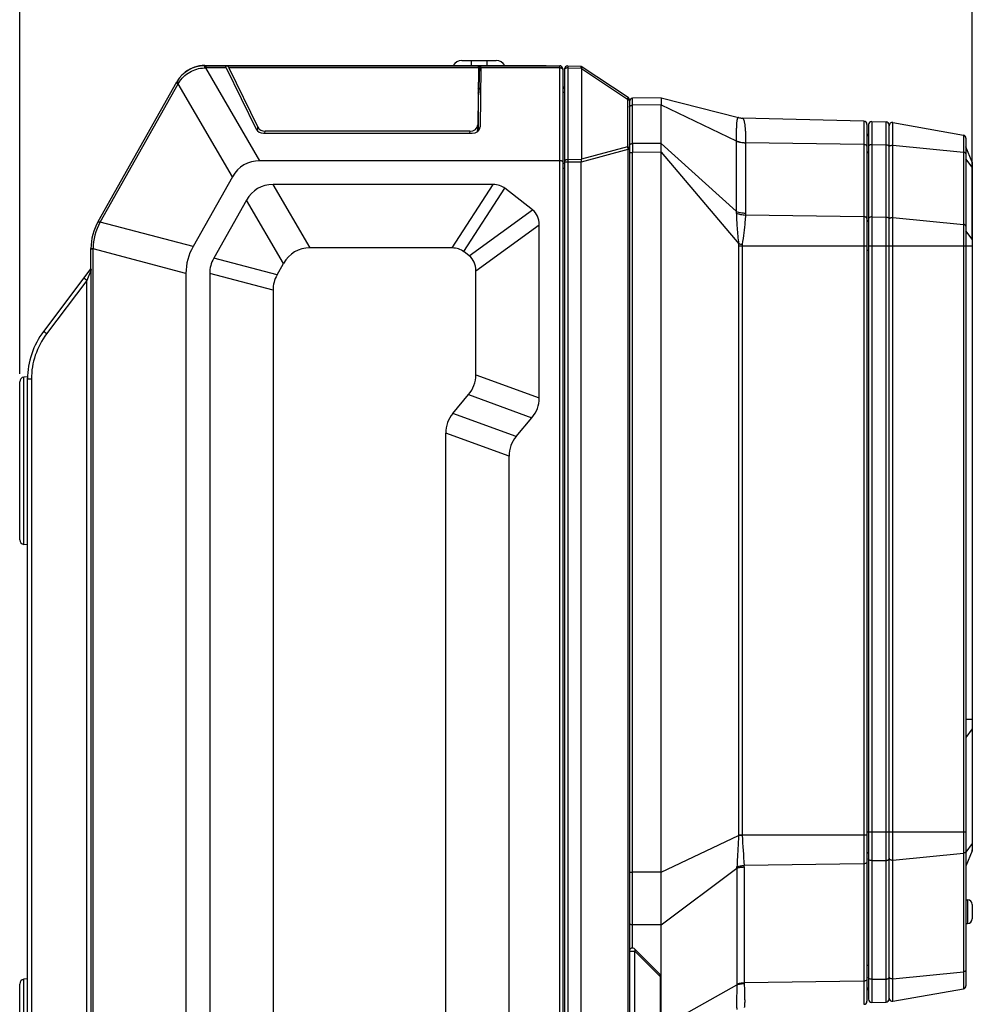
# Model space of a CAD drawing. Header units: millimetres. Extents: x 64 to 503, y 53 to 355.
# Tile 11 of 23: x 251 to 311, y 190 to 252. Entities that reach past the tile are written whole.
import ezdxf
from ezdxf.enums import TextEntityAlignment as Align

# ---------------------------------------------------------------- set-up
doc = ezdxf.new("R2010")
doc.units = ezdxf.units.MM
doc.header["$LTSCALE"] = 32.67
doc.layers.get('0').update_dxf_attribs({"linetype": 'CONTINUOUS'})
doc.layers.add('00_COMPONENTS', color=7, linetype='CONTINUOUS')
doc.layers.add('51__DRAFT_DIMS', color=7, linetype='CONTINUOUS')
doc.styles.get("Standard").update_dxf_attribs({"font": 'simfang.ttf'})
doc.dimstyles.new('DIMSTYLE_2', dxfattribs={"dimtxt": 3, "dimasz": 3, "dimexe": 2.5, "dimexo": 0.5, "dimgap": 0.75, "dimtad": 1, "dimdec": 1, "dimdsep": 46, "dimtxsty": 'STANDARD', "dimblk": '_FILLED', "dimblk1": '_FILLED', "dimblk2": '_FILLED', "dimcen": 0.09, "dimclrt": 3, "dimazin": 2, "dimtp": 0.3, "dimtm": 0.3, "dimtfac": 1, "dimtdec": 1, "dimtofl": 0, "dimtmove": 0, "dimatfit": 3, "dimldrblk": '_FILLED', "dimfxl": 1, "dimtolj": 1, "dimarcsym": 0})

# ---------------------------------------------------------------- blocks, each defined once
blk = doc.blocks.new('_FILLED')
at = {"color": 0, "linetype": 'ByBlock'}
blk.add_solid([(0, 0), (-1, 0.167), (-1, -0.167)], dxfattribs=at)
blk = doc.blocks.new('*D3')
at = {"layer": '51__DRAFT_DIMS', "color": 4, "transparency": 16777216}
for p, q in [((250.856, 229.459), (250.856, 266.991)), ((311.006, 238.033), (311.006, 266.991)), ((250.856, 264.491), (280.931, 264.491)), ((311.006, 264.491), (280.931, 264.491))]:
    blk.add_line(p, q, dxfattribs=at)
at = {"layer": '51__DRAFT_DIMS', "color": 4, "transparency": 16777216, "xscale": 3, "yscale": 3, "zscale": 3, "rotation": 180}
blk.add_blockref('_FILLED', (250.856, 264.491), dxfattribs=at)
at = {"layer": '51__DRAFT_DIMS', "color": 4, "transparency": 16777216, "xscale": 3, "yscale": 3, "zscale": 3}
blk.add_blockref('_FILLED', (311.006, 264.491), dxfattribs=at)
at = {"layer": '51__DRAFT_DIMS', "color": 3, "transparency": 16777216}
blk.add_text('60.2', height=3, dxfattribs=at).set_placement((280.931, 265.241), align=Align.CENTER)

msp = doc.modelspace()

# ---------------------------------------------------------------- linework, layer by layer
at = {"layer": '00_COMPONENTS', "color": 7}
for p, q in [((278.765, 249.235), (280.947, 249.235)), ((262.524, 248.91), (284.956, 248.91)), ((262.547, 248.935), (284.106, 248.935)), ((263.904, 248.776), (265.788, 244.911)), ((264.066, 248.776), (265.889, 245.035)), ((279.828, 248.776), (279.775, 245.186)), ((279.978, 248.776), (279.923, 245.062)), ((284.106, 248.91), (284.106, 248.935)), ((285.156, 248.71), (285.156, 161.11)), ((285.256, 248.706), (285.256, 161.113)), ((285.46, 248.906), (286.305, 248.891)), ((286.306, 248.891), (289.267, 246.917)), ((286.322, 248.766), (286.324, 248.766)), ((286.324, 248.766), (286.324, 243.004)), ((255.809, 239.088), (260.782, 247.893)), ((279.835, 247.076), (279.835, 247.369)), ((279.835, 244.831), (279.835, 247.076)), ((289.356, 246.75), (289.356, 163.069)), ((291.356, 246.892), (289.553, 246.861)), ((291.356, 246.892), (291.356, 246.447)), ((291.356, 246.892), (296.253, 245.636)), ((291.356, 244.009), (291.356, 246.447)), ((304.162, 245.405), (296.469, 245.607)), ((279.774, 245.16), (279.735, 244.742)), ((304.356, 245.205), (304.356, 189.879)), ((304.456, 245.192), (304.456, 189.997)), ((304.662, 245.392), (305.562, 245.369)), ((305.756, 190.02), (305.756, 245.169)), ((305.991, 245.322), (310.441, 244.537)), ((266.251, 244.651), (279.423, 244.651)), ((279.275, 244.775), (266.352, 244.775)), ((310.606, 244.34), (310.606, 190.849)), ((291.356, 165.042), (291.356, 244.009)), ((310.992, 242.834), (310.606, 243.798)), ((284.956, 242.91), (266.024, 242.91)), ((286.304, 167), (286.304, 242.819)), ((311.006, 242.76), (311.006, 199.437)), ((264.285, 241.895), (261.801, 237.497)), ((280.754, 241.41), (266.866, 241.41)), ((283.246, 239.81), (281.497, 241.177)), ((265.177, 240.424), (263.107, 236.759)), ((283.656, 227.946), (283.656, 238.876)), ((255.356, 236.089), (255.356, 237.367)), ((278.158, 237.41), (269.201, 237.41)), ((279.246, 236.908), (278.901, 237.177)), ((267.107, 235.708), (267.511, 236.424)), ((255.356, 236.11), (252.365, 232.147)), ((261.356, 235.805), (261.356, 178.819)), ((262.856, 235.805), (262.856, 178.82)), ((279.656, 229.402), (279.656, 235.974)), ((266.856, 234.754), (266.856, 180.477)), ((250.856, 219), (250.856, 228.959)), ((251.359, 229.282), (251.125, 229.258)), ((251.356, 178.859), (251.356, 229.187)), ((278.21, 226.972), (279.202, 228.154)), ((282.21, 225.516), (283.202, 226.699)), ((277.756, 184.024), (277.756, 225.725)), ((281.756, 185.48), (281.756, 224.269)), ((251.356, 218.677), (251.125, 218.701)), ((310.992, 199.362), (310.606, 198.398)), ((310.606, 196.28), (310.706, 196.28)), ((311.006, 195.98), (311.006, 195.08)), ((310.606, 194.78), (310.706, 194.78)), ((291.298, 191.568), (289.698, 193.168)), ((250.856, 181), (250.856, 190.959)), ((251.356, 191.282), (251.125, 191.258)), ((305.991, 189.867), (310.441, 190.652)), ((304.662, 189.797), (305.562, 189.82))]:
    msp.add_line(p, q, dxfattribs=at)
at = {"layer": '00_COMPONENTS', "color": 4}
for p, q in [((279.356, 249.235), (279.356, 248.935)), ((280.356, 249.235), (280.356, 248.935)), ((262.518, 248.774), (262.6, 248.776)), ((262.547, 248.935), (262.547, 248.91)), ((262.6, 248.91), (262.6, 248.776)), ((266.024, 242.91), (262.6, 248.776)), ((263.904, 248.776), (262.6, 248.776)), ((279.828, 248.776), (264.066, 248.776)), ((279.866, 247.517), (279.92, 248.91)), ((284.956, 248.776), (279.978, 248.776)), ((282.256, 248.91), (282.256, 248.935)), ((284.956, 160.91), (284.956, 248.91)), ((285.46, 248.906), (285.46, 160.913)), ((285.46, 248.774), (286.322, 248.766)), ((286.327, 248.744), (289.229, 246.809)), ((255.935, 239.039), (260.861, 247.761)), ((260.745, 247.827), (260.861, 247.761)), ((260.861, 247.761), (260.903, 247.831)), ((264.285, 241.895), (260.861, 247.761)), ((279.807, 247.341), (279.835, 247.369)), ((279.866, 247.517), (279.835, 247.076)), ((289.229, 246.809), (289.229, 243.793)), ((291.356, 246.447), (289.553, 246.415)), ((289.553, 243.999), (289.553, 246.415)), ((291.356, 246.447), (296.097, 244.176)), ((296.469, 245.607), (296.475, 245.605)), ((265.872, 244.796), (265.889, 245.035)), ((304.162, 245.405), (304.162, 189.679)), ((304.662, 245.392), (304.662, 189.797)), ((305.562, 189.82), (305.562, 245.369)), ((305.991, 189.867), (305.991, 245.322)), ((266.344, 244.651), (266.352, 244.775)), ((279.275, 244.775), (279.263, 244.651)), ((310.441, 244.537), (310.441, 190.652)), ((289.265, 243.633), (286.305, 242.829)), ((289.229, 243.793), (286.324, 243.004)), ((289.265, 243.633), (289.265, 166.186)), ((289.356, 243.633), (289.265, 243.633)), ((291.356, 244.009), (289.553, 243.999)), ((291.356, 244.009), (296.096, 239.726)), ((296.097, 244.165), (296.096, 239.726)), ((296.688, 244.047), (296.687, 239.608)), ((304.162, 243.938), (296.688, 244.047)), ((304.662, 243.931), (305.562, 243.918)), ((305.991, 243.892), (310.441, 243.457)), ((286.32, 242.975), (285.46, 242.983)), ((289.356, 243.445), (289.553, 243.445)), ((291.356, 243.454), (289.553, 243.445)), ((289.553, 193.227), (289.553, 243.445)), ((291.356, 243.454), (296.254, 237.671)), ((310.992, 242.506), (310.606, 243.041)), ((285.256, 242.425), (285.156, 242.425)), ((286.304, 242.819), (285.256, 242.819)), ((310.992, 242.834), (310.992, 199.362)), ((269.201, 237.41), (266.866, 241.41)), ((278.158, 237.41), (280.754, 241.41)), ((278.901, 237.177), (281.497, 241.177)), ((267.511, 236.424), (265.177, 240.424)), ((279.246, 236.908), (283.246, 239.81)), ((304.162, 239.378), (296.684, 239.487)), ((304.662, 239.371), (305.562, 239.358)), ((305.991, 239.332), (310.441, 238.897)), ((255.818, 239.105), (255.935, 239.039)), ((255.925, 239.022), (255.935, 239.039)), ((261.801, 237.497), (255.935, 239.039)), ((279.656, 235.974), (283.656, 238.876)), ((310.992, 237.965), (310.606, 238.5)), ((255.49, 237.348), (255.49, 237.368)), ((296.247, 237.55), (296.247, 200.379)), ((296.247, 237.55), (304.356, 237.55)), ((296.469, 237.55), (296.469, 200.379)), ((304.456, 237.55), (310.606, 237.55)), ((311.006, 237.533), (310.606, 237.533)), ((255.356, 237.348), (255.49, 237.348)), ((255.49, 176.389), (255.49, 237.348)), ((261.356, 235.805), (255.49, 237.348)), ((267.107, 235.708), (263.107, 236.759)), ((304.356, 237.282), (304.456, 237.282)), ((255.372, 236.029), (255.098, 235.364)), ((255.372, 176.389), (255.372, 236.029)), ((266.856, 234.754), (262.856, 235.805)), ((255.098, 235.364), (252.556, 231.996)), ((255.098, 176.389), (255.098, 235.364)), ((279.656, 229.402), (283.656, 227.946)), ((251.125, 218.701), (251.125, 229.258)), ((251.598, 229.135), (251.356, 229.135)), ((251.598, 229.135), (251.598, 178.859)), ((279.202, 228.154), (283.202, 226.699)), ((282.21, 225.516), (278.21, 226.972)), ((281.756, 224.269), (277.756, 225.725)), ((311.006, 207.655), (310.606, 207.655)), ((310.992, 207.057), (310.606, 206.522)), ((291.356, 198.016), (296.248, 200.328)), ((296.247, 200.379), (304.356, 200.379)), ((304.356, 200.568), (310.606, 200.568)), ((310.992, 199.824), (310.606, 199.289)), ((305.991, 198.785), (310.441, 199.221)), ((291.356, 194.687), (296.141, 198.275)), ((296.141, 198.275), (296.141, 190.966)), ((304.162, 198.55), (296.601, 198.44)), ((296.603, 198.346), (296.603, 191.036)), ((304.662, 198.746), (305.562, 198.759)), ((289.356, 198.025), (289.553, 198.025)), ((289.553, 196.718), (289.553, 198.025)), ((291.356, 198.016), (289.553, 198.025)), ((310.706, 196.28), (310.706, 194.78)), ((291.356, 194.687), (289.553, 194.697)), ((289.356, 193.027), (289.698, 193.027)), ((289.698, 166.219), (289.698, 193.027)), ((291.298, 191.427), (289.698, 193.027)), ((291.298, 191.427), (291.298, 166.703)), ((291.298, 191.427), (291.356, 191.427)), ((305.991, 191.297), (310.441, 191.732)), ((251.125, 180.701), (251.125, 191.258)), ((291.356, 188.232), (296.142, 190.913)), ((304.162, 191.146), (296.603, 191.036)), ((304.662, 191.258), (305.562, 191.271))]:
    msp.add_line(p, q, dxfattribs=at)
at = {"layer": '00_COMPONENTS', "color": 7}
for centre, radius, start, end in [((278.765, 248.61), 0.625, 90, 148.66775), ((280.947, 248.61), 0.625, 31.33225, 90), ((262.524, 246.91), 2, 90, 150.54083), ((262.547, 246.96), 1.975, 90, 128.66968), ((284.956, 248.71), 0.2, 0, 90), ((285.456, 248.706), 0.2, 89, 180), ((286.656, 248.831), 0.34, 189.68091, 191.03332), ((285.056, 247.606), 0.2, 300.00668, 360), ((289.156, 246.75), 0.2, 0, 56.30993), ((289.556, 246.661), 0.2, 91, 180), ((296.495, 246.606), 1, 255.61337, 268.5), ((304.156, 245.205), 0.2, 0, 88.5), ((304.656, 245.192), 0.2, 88.5, 180), ((305.556, 245.169), 0.2, 0, 88.5), ((305.956, 245.125), 0.2, 80, 180), ((304.256, 244.621), 0.2, 300.00969, 360), ((310.406, 244.34), 0.2, 0, 80), ((310.806, 242.76), 0.2, 0, 21.80141), ((258.856, 237.367), 3.5, 150.54083, 180), ((256.356, 229.135), 5, 142.95753, 180), ((251.156, 228.959), 0.3, 96, 180), ((251.156, 219), 0.3, 180, 264), ((310.806, 199.437), 0.2, 338.19859, 360), ((310.706, 195.98), 0.3, 0, 90), ((310.706, 195.08), 0.3, 270, 360), ((289.556, 193.027), 0.2, 45, 180), ((291.156, 191.427), 0.2, 0, 45), ((251.156, 190.959), 0.3, 96, 180), ((310.406, 190.849), 0.2, 280, 360), ((304.256, 190.568), 0.2, 0, 59.99031), ((304.156, 189.879), 0.2, 271.5, 360), ((304.656, 189.997), 0.2, 180, 271.5), ((305.556, 190.02), 0.2, 271.5, 360), ((305.956, 190.064), 0.2, 180, 280)]:
    msp.add_arc(centre, radius, start, end, dxfattribs=at)
at = {"layer": '00_COMPONENTS', "color": 4}
for centre, radius, start, end in [((296.499, 246.597), 0.992, 255.63531, 268.62373), ((544.762, 243.722), 255.21, 179.93774, 180.06226), ((258.968, 237.337), 3.478, 151.04127, 179.49956), ((305.818, 239.223), 0.0617, 174.53876, 179.99171), ((297.292, 237.549), 1.045, 173.33478, 179.98666), ((300.237, 269.692), 32.268, 262.90925, 263.30758), ((297.105, 237.549), 0.635, 171.44742, 179.97114), ((256.348, 229.135), 4.75, 142.95753, 180), ((297.286, 200.379), 1.039, 180.00102, 182.82502), ((300.229, 124.608), 75.825, 92.84123, 93.00974), ((297.098, 200.379), 0.629, 180.00221, 183.63119), ((498.446, 213.201), 202.384, 183.64379, 184.18255), ((305.818, 198.895), 0.0617, 180.00829, 185.46124), ((294.871, 198.413), 1.278, 353.83249, 357.39255), ((294.94, 198.346), 1.663, 359.98131, 3.24197), ((297.777, 190.966), 1.636, 179.99556, 181.86076), ((297.592, 191.036), 0.989, 179.99447, 182.39306)]:
    msp.add_arc(centre, radius, start, end, dxfattribs=at)
at = {"layer": '00_COMPONENTS', "color": 7}
for centre, major_axis, ratio, start_param, end_param in [((263.892, 248.61), (-0.101, 0.299), 0.232074, -1.060659, -0.077865), ((264.054, 248.61), (-0.101, 0.299), 0.232072, -1.060659, -0.077865), ((279.812, 248.61), (0.012, 0.3), 0.035654, -0.981424, 0.001369), ((279.962, 248.61), (0.012, 0.3), 0.035656, -0.981424, 0.00137), ((287.015, 248.616), (0.689, -0.165), 0.307877, -3.06782, -2.972477), ((279.335, 247.369), (0.501, 0.001), 0.680615, -0.001179, 0.326445), ((279.335, 247.076), (0.501, 0.001), 0.680615, -0.001179, 0.351102), ((266.251, 245.067), (0.5, 0), 0.831442, -2.756624, -1.5708), ((266.352, 245.192), (0.5, 0), 0.831443, -2.756623, -1.570796), ((279.275, 245.192), (0.501, 0), 0.830971, -1.570796, -0.012096), ((279.423, 245.067), (0.501, 0), 0.830971, 4.712386, 6.271089), ((285.459, 242.644), (0.858, 0.393), 0.276052, -0.223051, -0.125837), ((268.646, 236.42), (3.637, -6.231), 0.498973, 2.8582, 3.424985), ((286.727, 242.819), (0.422, 0), 0.649116, 3.10401, 3.141593), ((284.986, 208.425), (-19.108, 32.737), 0.211051, -0.122564, 0.122564), ((268.163, 220.794), (13.26, 20.435), 0.205253, -0.018032, 0.132405), ((263.041, 224.796), (20.405, 14.808), 0.198319, -0.142933, 0.056928), ((272.534, 233.771), (11.065, -2.909), 0.541887, 3.000084, 3.283101), ((287.32, 204.425), (19.108, -32.737), 0.211051, 3.019028, 3.264157), ((265.568, 216.794), (-13.26, -20.435), 0.205253, 3.12356, 3.273998), ((295.841, 227.644), (32.922, -8.655), 0.235012, 3.079887, 3.203298), ((259.041, 221.894), (-20.405, -14.808), 0.198319, 2.998659, 3.19852), ((299.841, 226.592), (32.922, -8.655), 0.235012, 3.079887, 3.203298), ((246.671, 240.701), (-32.871, 11.964), 0.228697, 3.058545, 3.22464), ((250.671, 239.245), (32.871, -11.964), 0.228697, -0.083047, 0.083047), ((310.741, 214.426), (32.871, -11.964), 0.228697, 3.058545, 3.22464), ((314.741, 212.97), (32.871, -11.964), 0.228697, 3.058545, 3.22464)]:
    msp.add_ellipse(centre, major_axis=major_axis, ratio=ratio, start_param=start_param, end_param=end_param, dxfattribs=at)
at = {"layer": '00_COMPONENTS', "color": 4}
for points, knots in [([(260.903, 247.831), (260.987, 247.97), (261.191, 248.227), (261.581, 248.524), (262.032, 248.718), (262.356, 248.769), (262.518, 248.774)], [0, 0, 0, 0, 0.249986, 0.499998, 0.75001, 1, 1, 1, 1]), ([(262.524, 248.91), (262.523, 248.91), (262.523, 248.909), (262.523, 248.907), (262.522, 248.904), (262.522, 248.9), (262.522, 248.895), (262.521, 248.886), (262.52, 248.872), (262.52, 248.853), (262.519, 248.829), (262.519, 248.803), (262.518, 248.784), (262.518, 248.774)], [0, 0, 0, 0, 0.00521, 0.018244, 0.039536, 0.069082, 0.106797, 0.15255, 0.267456, 0.412073, 0.584181, 0.781177, 1, 1, 1, 1]), ([(285.156, 248.665), (285.156, 248.672), (285.153, 248.688), (285.141, 248.709), (285.122, 248.728), (285.087, 248.751), (285.031, 248.771), (284.982, 248.776), (284.956, 248.776)], [0, 0, 0, 0, 0.08844, 0.183869, 0.29103, 0.411811, 0.690209, 1, 1, 1, 1]), ([(285.46, 248.774), (285.434, 248.774), (285.384, 248.77), (285.327, 248.75), (285.291, 248.727), (285.272, 248.708), (285.259, 248.686), (285.256, 248.671), (285.256, 248.663)], [0, 0, 0, 0, 0.309489, 0.588285, 0.709253, 0.816471, 0.911792, 1, 1, 1, 1]), ([(260.782, 247.893), (260.782, 247.893), (260.783, 247.893), (260.785, 247.893), (260.788, 247.892), (260.791, 247.89), (260.796, 247.888), (260.804, 247.884), (260.816, 247.878), (260.834, 247.869), (260.854, 247.858), (260.878, 247.845), (260.895, 247.836), (260.903, 247.831)], [0, 0, 0, 0, 0.00521, 0.018244, 0.039536, 0.069082, 0.106797, 0.15255, 0.267456, 0.412073, 0.584181, 0.781177, 1, 1, 1, 1]), ([(285.256, 247.296), (285.256, 247.286), (285.251, 247.265), (285.229, 247.238), (285.197, 247.215), (285.171, 247.204), (285.156, 247.2)], [0, 0, 0, 0, 0.20057, 0.42752, 0.694057, 1, 1, 1, 1]), ([(289.267, 246.917), (289.267, 246.916), (289.267, 246.916), (289.267, 246.914), (289.266, 246.912), (289.265, 246.909), (289.264, 246.905), (289.261, 246.898), (289.257, 246.887), (289.252, 246.871), (289.245, 246.853), (289.237, 246.832), (289.232, 246.817), (289.229, 246.809)], [0, 0, 0, 0, 0.004982, 0.018077, 0.03943, 0.06899, 0.106664, 0.152319, 0.266896, 0.411112, 0.582955, 0.78014, 1, 1, 1, 1]), ([(289.356, 246.706), (289.356, 246.711), (289.355, 246.723), (289.345, 246.746), (289.321, 246.772), (289.279, 246.795), (289.247, 246.805), (289.229, 246.809)], [0, 0, 0, 0, 0.095244, 0.195046, 0.420399, 0.690302, 1, 1, 1, 1]), ([(289.553, 246.415), (289.553, 246.448), (289.553, 246.51), (289.552, 246.597), (289.552, 246.664), (289.552, 246.711), (289.552, 246.741), (289.552, 246.768), (289.552, 246.792), (289.552, 246.813), (289.552, 246.827), (289.553, 246.837), (289.553, 246.843), (289.553, 246.849), (289.553, 246.853), (289.553, 246.856), (289.553, 246.858), (289.553, 246.859), (289.553, 246.86), (289.553, 246.86), (289.553, 246.861), (289.553, 246.861)], [0, 0, 0, 0, 0.219576, 0.417058, 0.589486, 0.665473, 0.734252, 0.795564, 0.849177, 0.89489, 0.932529, 0.948277, 0.961955, 0.97355, 0.983054, 0.990455, 0.995748, 0.997602, 0.998928, 0.999726, 1, 1, 1, 1]), ([(289.356, 246.304), (289.356, 246.312), (289.359, 246.327), (289.371, 246.348), (289.39, 246.367), (289.424, 246.39), (289.479, 246.41), (289.527, 246.415), (289.553, 246.415)], [0, 0, 0, 0, 0.08868, 0.184225, 0.291336, 0.411936, 0.689937, 1, 1, 1, 1]), ([(296.243, 245.638), (296.235, 245.638), (296.219, 245.635), (296.198, 245.618), (296.18, 245.59), (296.165, 245.551), (296.151, 245.5), (296.14, 245.437), (296.129, 245.362), (296.117, 245.237), (296.107, 245.051), (296.1, 244.796), (296.097, 244.556), (296.096, 244.345), (296.096, 244.233), (296.096, 244.176)], [0, 0, 0, 0, 0.014754, 0.031315, 0.052561, 0.08017, 0.115036, 0.157636, 0.208199, 0.266786, 0.407667, 0.578691, 0.777213, 0.885788, 1, 1, 1, 1]), ([(296.253, 245.636), (296.252, 245.636), (296.248, 245.637), (296.245, 245.638), (296.243, 245.638)], [0, 0, 0, 0, 0.256057, 1, 1, 1, 1]), ([(296.475, 245.605), (296.484, 245.603), (296.505, 245.594), (296.53, 245.568), (296.553, 245.531), (296.575, 245.482), (296.594, 245.421), (296.612, 245.349), (296.627, 245.265), (296.647, 245.132), (296.665, 244.938), (296.677, 244.727), (296.683, 244.539), (296.686, 244.385), (296.688, 244.223), (296.688, 244.112), (296.688, 244.055)], [0, 0, 0, 0, 0.018426, 0.040275, 0.067317, 0.100472, 0.140184, 0.186649, 0.239914, 0.29993, 0.439686, 0.604429, 0.695533, 0.792053, 0.893662, 1, 1, 1, 1]), ([(289.229, 243.793), (289.238, 243.768), (289.252, 243.715), (289.262, 243.661), (289.265, 243.633)], [0, 0, 0, 0, 0.487586, 1, 1, 1, 1]), ([(289.356, 243.69), (289.356, 243.695), (289.355, 243.707), (289.345, 243.73), (289.321, 243.756), (289.279, 243.779), (289.247, 243.789), (289.229, 243.793)], [0, 0, 0, 0, 0.095244, 0.195046, 0.420399, 0.690302, 1, 1, 1, 1]), ([(289.356, 243.888), (289.356, 243.896), (289.359, 243.911), (289.371, 243.932), (289.39, 243.951), (289.424, 243.974), (289.479, 243.994), (289.527, 243.999), (289.553, 243.999)], [0, 0, 0, 0, 0.08868, 0.184225, 0.291336, 0.411936, 0.689937, 1, 1, 1, 1]), ([(296.097, 244.176), (296.098, 244.175), (296.098, 244.174), (296.099, 244.172), (296.099, 244.171), (296.098, 244.17), (296.097, 244.169), (296.096, 244.168), (296.097, 244.166), (296.097, 244.165)], [0, 0, 0, 0, 0.160677, 0.314443, 0.429803, 0.528662, 0.633887, 0.740757, 1, 1, 1, 1]), ([(296.097, 244.175), (296.186, 244.136), (296.381, 244.078), (296.583, 244.057), (296.688, 244.055)], [0, 0, 0, 0, 0.48113, 1, 1, 1, 1]), ([(296.097, 244.165), (296.186, 244.126), (296.381, 244.069), (296.583, 244.048), (296.688, 244.047)], [0, 0, 0, 0, 0.480863, 1, 1, 1, 1]), ([(296.688, 244.055), (296.688, 244.054), (296.688, 244.053), (296.688, 244.051), (296.688, 244.049), (296.688, 244.047), (296.688, 244.047)], [0, 0, 0, 0, 0.250861, 0.500261, 0.750306, 1, 1, 1, 1]), ([(304.356, 243.827), (304.356, 243.834), (304.354, 243.849), (304.342, 243.87), (304.323, 243.889), (304.289, 243.912), (304.234, 243.932), (304.187, 243.938), (304.162, 243.938)], [0, 0, 0, 0, 0.088818, 0.184436, 0.291532, 0.412044, 0.689833, 1, 1, 1, 1]), ([(304.662, 243.931), (304.635, 243.931), (304.585, 243.927), (304.528, 243.907), (304.491, 243.884), (304.472, 243.865), (304.459, 243.843), (304.456, 243.827), (304.456, 243.82)], [0, 0, 0, 0, 0.309305, 0.588287, 0.709351, 0.816609, 0.911889, 1, 1, 1, 1]), ([(305.562, 243.918), (305.587, 243.917), (305.634, 243.912), (305.689, 243.892), (305.723, 243.869), (305.742, 243.85), (305.754, 243.829), (305.756, 243.814), (305.756, 243.807)], [0, 0, 0, 0, 0.310167, 0.587956, 0.708468, 0.815564, 0.911182, 1, 1, 1, 1]), ([(305.757, 243.789), (305.757, 243.791), (305.758, 243.801), (305.762, 243.811), (305.766, 243.817)], [0, 0, 0, 0, 0.242529, 1, 1, 1, 1]), ([(305.766, 243.817), (305.775, 243.831), (305.802, 243.857), (305.856, 243.881), (305.921, 243.894), (305.967, 243.894), (305.991, 243.892)], [0, 0, 0, 0, 0.196169, 0.437059, 0.712179, 1, 1, 1, 1]), ([(285.46, 242.983), (285.434, 242.983), (285.384, 242.979), (285.327, 242.959), (285.291, 242.936), (285.272, 242.917), (285.259, 242.895), (285.256, 242.88), (285.256, 242.872)], [0, 0, 0, 0, 0.309489, 0.588285, 0.709253, 0.816471, 0.911792, 1, 1, 1, 1]), ([(304.356, 243.407), (304.371, 243.412), (304.397, 243.422), (304.429, 243.445), (304.451, 243.472), (304.456, 243.493), (304.456, 243.503)], [0, 0, 0, 0, 0.305916, 0.572442, 0.7994, 1, 1, 1, 1]), ([(310.606, 243.347), (310.606, 243.354), (310.604, 243.367), (310.595, 243.386), (310.579, 243.404), (310.551, 243.426), (310.504, 243.447), (310.463, 243.454), (310.441, 243.457)], [0, 0, 0, 0, 0.091181, 0.188157, 0.295192, 0.414439, 0.68877, 1, 1, 1, 1]), ([(285.255, 242.801), (285.254, 242.792), (285.246, 242.773), (285.224, 242.749), (285.194, 242.729), (285.169, 242.72), (285.156, 242.715)], [0, 0, 0, 0, 0.202192, 0.4325, 0.698897, 1, 1, 1, 1]), ([(311.006, 242.465), (311.006, 242.472), (311.004, 242.487), (310.996, 242.5), (310.992, 242.506)], [0, 0, 0, 0, 0.48202, 1, 1, 1, 1]), ([(296.096, 239.726), (296.185, 239.687), (296.38, 239.63), (296.582, 239.61), (296.687, 239.608)], [0, 0, 0, 0, 0.48087, 1, 1, 1, 1]), ([(296.096, 239.726), (296.097, 239.718), (296.1, 239.684), (296.102, 239.649), (296.102, 239.624)], [0, 0, 0, 0, 0.250436, 1, 1, 1, 1]), ([(296.102, 239.624), (296.19, 239.583), (296.382, 239.52), (296.581, 239.492), (296.684, 239.487)], [0, 0, 0, 0, 0.483211, 1, 1, 1, 1]), ([(296.102, 239.624), (296.114, 239.309), (296.139, 238.826), (296.196, 238.175), (296.233, 237.839), (296.254, 237.671)], [0, 0, 0, 0, 0.482763, 0.739838, 1, 1, 1, 1]), ([(296.684, 239.487), (296.674, 239.344), (296.643, 238.971), (296.577, 238.356), (296.513, 237.885), (296.477, 237.644)], [0, 0, 0, 0, 0.230729, 0.60556, 1, 1, 1, 1]), ([(296.687, 239.608), (296.687, 239.588), (296.687, 239.547), (296.685, 239.507), (296.684, 239.487)], [0, 0, 0, 0, 0.500043, 1, 1, 1, 1]), ([(304.356, 239.267), (304.356, 239.274), (304.354, 239.289), (304.342, 239.31), (304.323, 239.329), (304.289, 239.352), (304.234, 239.372), (304.187, 239.378), (304.162, 239.378)], [0, 0, 0, 0, 0.088818, 0.184436, 0.291532, 0.412044, 0.689833, 1, 1, 1, 1]), ([(304.662, 239.371), (304.635, 239.371), (304.585, 239.367), (304.528, 239.347), (304.491, 239.324), (304.472, 239.305), (304.459, 239.283), (304.456, 239.267), (304.456, 239.26)], [0, 0, 0, 0, 0.309305, 0.588287, 0.709351, 0.816609, 0.911889, 1, 1, 1, 1]), ([(305.562, 239.358), (305.587, 239.357), (305.634, 239.352), (305.689, 239.332), (305.723, 239.309), (305.742, 239.29), (305.754, 239.269), (305.756, 239.254), (305.756, 239.247)], [0, 0, 0, 0, 0.310167, 0.587956, 0.708468, 0.815564, 0.911182, 1, 1, 1, 1]), ([(305.757, 239.229), (305.757, 239.231), (305.758, 239.241), (305.762, 239.251), (305.766, 239.257)], [0, 0, 0, 0, 0.242529, 1, 1, 1, 1]), ([(305.766, 239.257), (305.775, 239.271), (305.802, 239.297), (305.856, 239.321), (305.921, 239.334), (305.967, 239.334), (305.991, 239.332)], [0, 0, 0, 0, 0.196169, 0.437059, 0.712179, 1, 1, 1, 1]), ([(255.809, 239.088), (255.809, 239.088), (255.809, 239.088), (255.809, 239.088), (255.81, 239.087), (255.811, 239.087), (255.814, 239.085), (255.817, 239.083), (255.821, 239.081), (255.827, 239.078), (255.833, 239.074), (255.843, 239.068), (255.857, 239.06), (255.877, 239.049), (255.9, 239.036), (255.916, 239.026), (255.925, 239.022)], [0, 0, 0, 0, 0.001091, 0.004278, 0.009574, 0.016977, 0.03808, 0.067508, 0.10515, 0.150866, 0.20448, 0.265795, 0.410565, 0.582979, 0.780465, 1, 1, 1, 1]), ([(304.356, 239.07), (304.371, 239.074), (304.397, 239.085), (304.429, 239.107), (304.451, 239.135), (304.456, 239.156), (304.456, 239.166)], [0, 0, 0, 0, 0.305916, 0.572442, 0.7994, 1, 1, 1, 1]), ([(310.606, 238.787), (310.606, 238.794), (310.604, 238.807), (310.595, 238.826), (310.579, 238.844), (310.551, 238.866), (310.504, 238.887), (310.463, 238.894), (310.441, 238.897)], [0, 0, 0, 0, 0.091181, 0.188157, 0.295192, 0.414439, 0.68877, 1, 1, 1, 1]), ([(255.356, 237.367), (255.356, 237.367), (255.357, 237.367), (255.357, 237.367), (255.358, 237.367), (255.359, 237.367), (255.362, 237.367), (255.366, 237.367), (255.371, 237.367), (255.377, 237.367), (255.384, 237.367), (255.396, 237.367), (255.412, 237.367), (255.435, 237.368), (255.462, 237.368), (255.48, 237.368), (255.49, 237.368)], [0, 0, 0, 0, 0.001091, 0.004278, 0.009574, 0.016977, 0.03808, 0.067508, 0.10515, 0.150866, 0.20448, 0.265795, 0.410565, 0.582979, 0.780465, 1, 1, 1, 1]), ([(311.006, 237.924), (311.006, 237.931), (311.004, 237.946), (310.996, 237.959), (310.992, 237.965)], [0, 0, 0, 0, 0.48202, 1, 1, 1, 1]), ([(255.098, 235.364), (255.085, 235.373), (255.06, 235.392), (255.025, 235.42), (254.992, 235.445), (254.967, 235.465), (254.949, 235.478), (254.938, 235.487), (254.929, 235.495), (254.921, 235.501), (254.915, 235.507), (254.911, 235.51), (254.909, 235.512), (254.908, 235.513), (254.907, 235.514), (254.907, 235.514), (254.907, 235.514)], [0, 0, 0, 0, 0.196368, 0.384386, 0.557103, 0.708111, 0.77369, 0.83182, 0.881963, 0.923656, 0.956519, 0.980255, 0.988641, 0.994687, 0.998415, 1, 1, 1, 1]), ([(252.556, 231.996), (252.543, 232.006), (252.519, 232.024), (252.483, 232.052), (252.45, 232.077), (252.425, 232.097), (252.408, 232.111), (252.397, 232.119), (252.387, 232.127), (252.379, 232.133), (252.373, 232.139), (252.369, 232.142), (252.367, 232.144), (252.366, 232.145), (252.366, 232.146), (252.365, 232.146), (252.365, 232.147)], [0, 0, 0, 0, 0.196368, 0.384386, 0.557103, 0.708111, 0.77369, 0.83182, 0.881963, 0.923656, 0.956519, 0.980255, 0.988641, 0.994687, 0.998415, 1, 1, 1, 1]), ([(311.006, 207.098), (311.006, 207.091), (311.004, 207.076), (310.996, 207.063), (310.992, 207.057)], [0, 0, 0, 0, 0.48202, 1, 1, 1, 1]), ([(296.248, 200.328), (296.229, 199.987), (296.193, 199.329), (296.161, 198.671), (296.147, 198.354)], [0, 0, 0, 0, 0.518816, 1, 1, 1, 1]), ([(311.006, 199.865), (311.006, 199.858), (311.004, 199.843), (310.996, 199.83), (310.992, 199.824)], [0, 0, 0, 0, 0.48202, 1, 1, 1, 1]), ([(304.356, 199.27), (304.371, 199.266), (304.397, 199.255), (304.429, 199.232), (304.451, 199.205), (304.456, 199.184), (304.456, 199.174)], [0, 0, 0, 0, 0.305916, 0.572442, 0.7994, 1, 1, 1, 1]), ([(304.662, 198.746), (304.635, 198.746), (304.585, 198.751), (304.528, 198.77), (304.491, 198.793), (304.472, 198.813), (304.459, 198.834), (304.456, 198.85), (304.456, 198.857)], [0, 0, 0, 0, 0.309305, 0.588287, 0.709351, 0.816609, 0.911889, 1, 1, 1, 1]), ([(305.562, 198.759), (305.587, 198.76), (305.634, 198.765), (305.689, 198.785), (305.723, 198.808), (305.742, 198.827), (305.754, 198.848), (305.756, 198.863), (305.756, 198.87)], [0, 0, 0, 0, 0.310167, 0.587956, 0.708468, 0.815564, 0.911182, 1, 1, 1, 1]), ([(305.757, 198.889), (305.757, 198.886), (305.758, 198.876), (305.762, 198.867), (305.766, 198.86)], [0, 0, 0, 0, 0.242529, 1, 1, 1, 1]), ([(305.766, 198.86), (305.775, 198.846), (305.802, 198.821), (305.856, 198.796), (305.921, 198.783), (305.967, 198.783), (305.991, 198.785)], [0, 0, 0, 0, 0.196169, 0.437059, 0.712179, 1, 1, 1, 1]), ([(310.606, 199.33), (310.606, 199.323), (310.604, 199.31), (310.595, 199.291), (310.579, 199.273), (310.551, 199.251), (310.504, 199.231), (310.463, 199.223), (310.441, 199.221)], [0, 0, 0, 0, 0.091181, 0.188157, 0.295192, 0.414439, 0.68877, 1, 1, 1, 1]), ([(296.141, 198.275), (296.214, 198.298), (296.367, 198.332), (296.523, 198.345), (296.603, 198.346)], [0, 0, 0, 0, 0.488742, 1, 1, 1, 1]), ([(296.147, 198.354), (296.218, 198.379), (296.368, 198.418), (296.522, 198.436), (296.601, 198.44)], [0, 0, 0, 0, 0.490462, 1, 1, 1, 1]), ([(304.356, 198.661), (304.356, 198.654), (304.354, 198.639), (304.342, 198.618), (304.323, 198.599), (304.289, 198.576), (304.234, 198.556), (304.187, 198.551), (304.162, 198.55)], [0, 0, 0, 0, 0.088818, 0.184436, 0.291532, 0.412044, 0.689833, 1, 1, 1, 1]), ([(289.356, 194.808), (289.356, 194.801), (289.359, 194.785), (289.371, 194.764), (289.39, 194.745), (289.424, 194.722), (289.479, 194.703), (289.527, 194.697), (289.553, 194.697)], [0, 0, 0, 0, 0.088695, 0.184252, 0.29137, 0.411971, 0.689959, 1, 1, 1, 1]), ([(289.698, 193.027), (289.704, 193.04), (289.715, 193.067), (289.721, 193.106), (289.717, 193.142), (289.705, 193.161), (289.698, 193.168)], [0, 0, 0, 0, 0.302114, 0.567264, 0.795707, 1, 1, 1, 1]), ([(304.356, 192.175), (304.371, 192.171), (304.397, 192.16), (304.429, 192.137), (304.451, 192.11), (304.456, 192.089), (304.456, 192.079)], [0, 0, 0, 0, 0.305916, 0.572442, 0.7994, 1, 1, 1, 1]), ([(291.298, 191.568), (291.305, 191.561), (291.317, 191.542), (291.321, 191.506), (291.315, 191.467), (291.304, 191.44), (291.298, 191.427)], [0, 0, 0, 0, 0.204345, 0.432831, 0.697985, 1, 1, 1, 1]), ([(305.757, 191.4), (305.757, 191.398), (305.758, 191.388), (305.762, 191.378), (305.766, 191.372)], [0, 0, 0, 0, 0.242529, 1, 1, 1, 1]), ([(310.606, 191.842), (310.606, 191.835), (310.604, 191.822), (310.595, 191.803), (310.579, 191.785), (310.551, 191.763), (310.504, 191.742), (310.463, 191.735), (310.441, 191.732)], [0, 0, 0, 0, 0.091181, 0.188157, 0.295192, 0.414439, 0.68877, 1, 1, 1, 1]), ([(296.142, 190.913), (296.139, 190.798), (296.133, 190.582), (296.127, 190.275), (296.124, 190.043), (296.123, 189.878), (296.123, 189.771), (296.123, 189.676), (296.124, 189.592), (296.125, 189.521), (296.127, 189.462), (296.129, 189.417), (296.132, 189.387), (296.134, 189.37), (296.136, 189.362), (296.137, 189.358), (296.138, 189.356), (296.14, 189.354), (296.141, 189.354)], [0, 0, 0, 0, 0.219261, 0.416682, 0.589143, 0.665146, 0.733924, 0.795209, 0.848763, 0.894384, 0.931905, 0.961196, 0.982183, 0.989562, 0.994889, 0.996804, 0.998249, 1, 1, 1, 1]), ([(296.141, 190.966), (296.214, 190.988), (296.367, 191.023), (296.523, 191.035), (296.603, 191.036)], [0, 0, 0, 0, 0.488742, 1, 1, 1, 1]), ([(296.142, 190.913), (296.214, 190.937), (296.367, 190.976), (296.524, 190.992), (296.604, 190.995)], [0, 0, 0, 0, 0.489728, 1, 1, 1, 1]), ([(296.604, 190.995), (296.609, 190.886), (296.617, 190.678), (296.626, 190.384), (296.631, 190.161), (296.632, 190.002), (296.633, 189.899), (296.633, 189.806), (296.631, 189.725), (296.629, 189.655), (296.626, 189.597), (296.622, 189.55), (296.618, 189.516), (296.613, 189.496), (296.608, 189.485), (296.606, 189.482), (296.604, 189.482)], [0, 0, 0, 0, 0.216317, 0.411041, 0.581411, 0.656695, 0.725015, 0.786133, 0.839839, 0.88595, 0.924321, 0.954846, 0.977475, 0.992287, 0.996916, 1, 1, 1, 1]), ([(304.356, 191.257), (304.356, 191.25), (304.354, 191.235), (304.342, 191.214), (304.323, 191.195), (304.289, 191.172), (304.234, 191.152), (304.187, 191.146), (304.162, 191.146)], [0, 0, 0, 0, 0.088818, 0.184436, 0.291532, 0.412044, 0.689833, 1, 1, 1, 1]), ([(304.662, 191.258), (304.635, 191.258), (304.585, 191.262), (304.528, 191.282), (304.491, 191.305), (304.472, 191.324), (304.459, 191.346), (304.456, 191.362), (304.456, 191.369)], [0, 0, 0, 0, 0.309305, 0.588287, 0.709351, 0.816609, 0.911889, 1, 1, 1, 1]), ([(305.562, 191.271), (305.587, 191.272), (305.634, 191.277), (305.689, 191.297), (305.723, 191.32), (305.742, 191.339), (305.754, 191.36), (305.756, 191.375), (305.756, 191.382)], [0, 0, 0, 0, 0.310167, 0.587956, 0.708468, 0.815564, 0.911182, 1, 1, 1, 1]), ([(305.766, 191.372), (305.775, 191.358), (305.802, 191.332), (305.856, 191.308), (305.921, 191.295), (305.967, 191.295), (305.991, 191.297)], [0, 0, 0, 0, 0.196169, 0.437059, 0.712179, 1, 1, 1, 1])]:
    msp.add_open_spline(points, degree=3, knots=knots, dxfattribs=at)
at = {"layer": '00_COMPONENTS', "color": 7}
for points, knots in [([(286.321, 248.774), (286.318, 248.789), (286.316, 248.811), (286.314, 248.839), (286.313, 248.855), (286.312, 248.869), (286.311, 248.879), (286.309, 248.886), (286.307, 248.89), (286.306, 248.891)], [0, 0, 0, 0, 0.393476, 0.558047, 0.69856, 0.813456, 0.901655, 0.962999, 1, 1, 1, 1]), ([(279.866, 247.517), (279.866, 247.524), (279.862, 247.54), (279.851, 247.562), (279.833, 247.583), (279.819, 247.596), (279.811, 247.602)], [0, 0, 0, 0, 0.210244, 0.440607, 0.701665, 1, 1, 1, 1]), ([(286.32, 242.975), (286.317, 242.964), (286.313, 242.941), (286.308, 242.892), (286.306, 242.855), (286.305, 242.829)], [0, 0, 0, 0, 0.231312, 0.477896, 1, 1, 1, 1]), ([(285.156, 242.849), (285.156, 242.853), (285.153, 242.862), (285.141, 242.873), (285.122, 242.883), (285.098, 242.892), (285.068, 242.9), (285.033, 242.905), (284.996, 242.909), (284.97, 242.91), (284.956, 242.91)], [0, 0, 0, 0, 0.055389, 0.126796, 0.221408, 0.340524, 0.482424, 0.643385, 0.818083, 1, 1, 1, 1]), ([(255.356, 236.089), (255.356, 236.079), (255.36, 236.059), (255.367, 236.04), (255.372, 236.029)], [0, 0, 0, 0, 0.457996, 1, 1, 1, 1])]:
    msp.add_open_spline(points, degree=3, knots=knots, dxfattribs=at)

# ---------------------------------------------------------------- dimensions: what is measured, and where the dimension line sits
at = {"layer": '51__DRAFT_DIMS', "color": 4}
dim = msp.add_linear_dim(base=(250.856317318, 264.490516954), p1=(311.006317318, 237.532936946), p2=(250.856317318, 228.959464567), angle=180, dimstyle='DIMSTYLE_2', dxfattribs=at)
dim.commit()
dim.dimension.update_dxf_attribs({"geometry": '*D3', "text_midpoint": (280.863930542, 264.490516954), "dimtype": 160})

doc.saveas('drawing.dxf')
